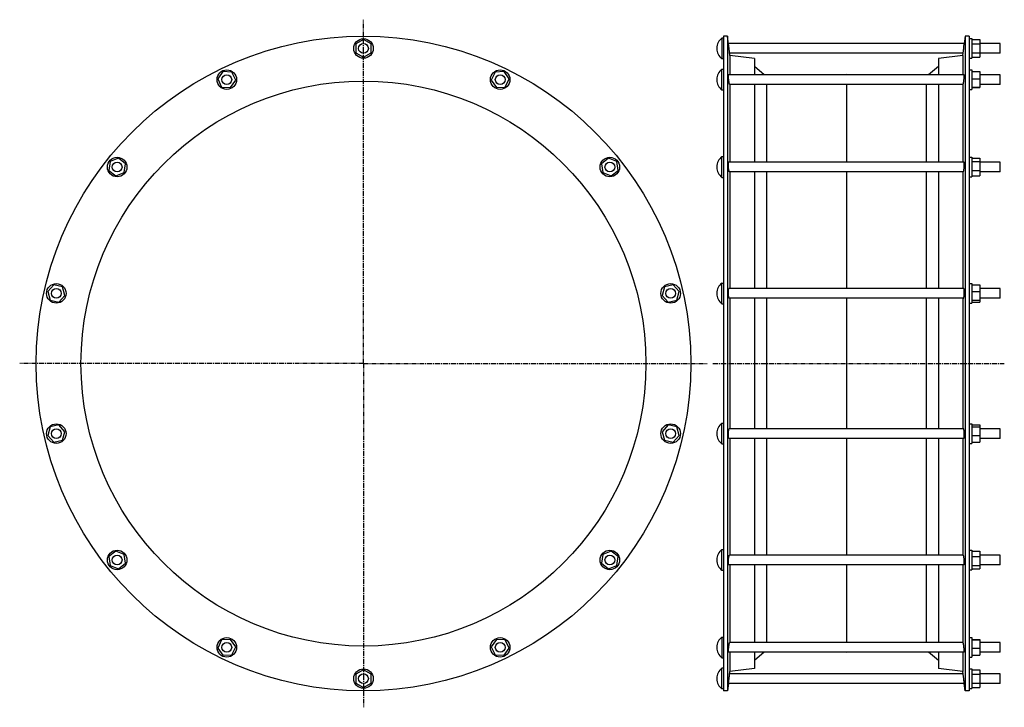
# Model space of a CAD drawing. Header units: millimetres. Extents: x -668 to 541, y -192 to 653.
import ezdxf

# ---------------------------------------------------------------- set-up
doc = ezdxf.new("R2010")
doc.units = ezdxf.units.MM
doc.header["$LTSCALE"] = 16.335
doc.linetypes.add('CENTER', pattern=[0.6, 0.375, -0.075, 0.075, -0.075])
doc.layers.get('0').update_dxf_attribs({"linetype": 'CONTINUOUS'})
doc.layers.add('AXES', color=7, linetype='CONTINUOUS')
doc.layers.add('SURFS', color=7, linetype='CONTINUOUS')

msp = doc.modelspace()

# ---------------------------------------------------------------- linework, layer by layer
at = {"color": 7, "linetype": 'Continuous'}
for p, q in [((498, 629.2), (501, 629.2)), ((501, 629.2), (501, 605.2)), ((-246.1, 628.1), (-255.7, 622.7)), ((-255.7, 622.7), (-255.7, 611.7)), ((-236.5, 622.7), (-246.1, 628.1)), ((-236.5, 611.7), (-236.5, 622.7)), ((501, 628.1), (511, 628.1)), ((501, 622.7), (511, 622.7)), ((511, 628.1), (511, 606.4)), ((-255.7, 611.7), (-246.1, 606.4)), ((-246.1, 606.4), (-236.5, 611.7)), ((498, 605.2), (501, 605.2)), ((501, 611.7), (511, 611.7)), ((501, 606.4), (511, 606.4)), ((-418.7, 588.7), (-425.1, 579.7)), ((-407.7, 588.1), (-418.7, 588.7)), ((-403, 578.1), (-407.7, 588.1)), ((-84.5, 588.1), (-89.3, 578.1)), ((-73.5, 588.7), (-84.5, 588.1)), ((-67.1, 579.7), (-73.5, 588.7)), ((498, 590.9), (501, 590.9)), ((501, 590.9), (501, 566.9)), ((501, 588.7), (511, 588.7)), ((511, 588.7), (511, 569.1)), ((-425.1, 579.7), (-420.3, 569.8)), ((-420.3, 569.8), (-409.3, 569.1)), ((-409.3, 569.1), (-403, 578.1)), ((-89.3, 578.1), (-82.9, 569.1)), ((-82.9, 569.1), (-71.9, 569.8)), ((-71.9, 569.8), (-67.1, 579.7)), ((501, 579.7), (511, 579.7)), ((501, 569.8), (511, 569.8)), ((501, 569.1), (511, 569.1)), ((498, 566.9), (501, 566.9)), ((-557.2, 478.3), (-559, 467.4)), ((-547, 482.5), (-557.2, 478.3)), ((-538.4, 475.6), (-547, 482.5)), ((-540.2, 464.7), (-538.4, 475.6)), ((54.8, 482.5), (46.1, 475.6)), ((46.1, 475.6), (48, 464.7)), ((65, 478.3), (54.8, 482.5)), ((66.8, 467.4), (65, 478.3)), ((498, 483.5), (501, 483.5)), ((501, 483.5), (501, 459.5)), ((501, 482.5), (511, 482.5)), ((501, 478.3), (511, 478.3)), ((511, 482.5), (511, 460.6)), ((-559, 467.4), (-550.4, 460.6)), ((-550.4, 460.6), (-540.2, 464.7)), ((48, 464.7), (58.2, 460.6)), ((58.2, 460.6), (66.8, 467.4)), ((501, 467.4), (511, 467.4)), ((501, 460.6), (511, 460.6)), ((498, 459.5), (501, 459.5)), ((-626.6, 327), (-634, 318.8)), ((-615.9, 324.5), (-626.6, 327)), ((134.4, 327), (123.7, 324.5)), ((141.8, 318.8), (134.4, 327)), ((498, 328.3), (501, 328.3)), ((501, 328.3), (501, 304.3)), ((501, 327), (511, 327)), ((511, 327), (511, 305.7)), ((-634, 318.8), (-630.9, 308.2)), ((-612.8, 313.9), (-615.9, 324.5)), ((123.7, 324.5), (120.6, 313.9)), ((138.7, 308.2), (141.8, 318.8)), ((501, 318.8), (511, 318.8)), ((-630.9, 308.2), (-620.2, 305.7)), ((-620.2, 305.7), (-612.8, 313.9)), ((120.6, 313.9), (128, 305.7)), ((128, 305.7), (138.7, 308.2)), ((498, 304.3), (501, 304.3)), ((501, 308.2), (511, 308.2)), ((501, 305.7), (511, 305.7)), ((-630.9, 152.3), (-634, 141.7)), ((-620.2, 154.7), (-630.9, 152.3)), ((-612.8, 146.5), (-620.2, 154.7)), ((-615.9, 135.9), (-612.8, 146.5)), ((128, 154.7), (120.6, 146.5)), ((120.6, 146.5), (123.7, 135.9)), ((138.7, 152.3), (128, 154.7)), ((141.8, 141.7), (138.7, 152.3)), ((498, 156.1), (501, 156.1)), ((501, 156.1), (501, 132.1)), ((501, 154.7), (511, 154.7)), ((501, 152.3), (511, 152.3)), ((511, 154.7), (511, 133.5)), ((-634, 141.7), (-626.6, 133.5)), ((-626.6, 133.5), (-615.9, 135.9)), ((123.7, 135.9), (134.4, 133.5)), ((134.4, 133.5), (141.8, 141.7)), ((501, 141.7), (511, 141.7)), ((501, 133.5), (511, 133.5)), ((498, 132.1), (501, 132.1)), ((498, 0.9), (501, 0.9)), ((501, 0.9), (501, -23.1)), ((-550.4, -0.1), (-559, -7)), ((-559, -7), (-557.2, -17.8)), ((-540.2, -4.3), (-550.4, -0.1)), ((-538.4, -15.2), (-540.2, -4.3)), ((48, -4.3), (46.1, -15.2)), ((58.2, -0.1), (48, -4.3)), ((66.8, -7), (58.2, -0.1)), ((65, -17.8), (66.8, -7)), ((501, -0.1), (511, -0.1)), ((501, -7), (511, -7)), ((511, -0.1), (511, -22)), ((-557.2, -17.8), (-547, -22)), ((-547, -22), (-538.4, -15.2)), ((46.1, -15.2), (54.8, -22)), ((54.8, -22), (65, -17.8)), ((498, -23.1), (501, -23.1)), ((501, -17.8), (511, -17.8)), ((501, -22), (511, -22)), ((-409.3, -108.7), (-420.3, -109.3)), ((-403, -117.7), (-409.3, -108.7)), ((-82.9, -108.7), (-89.3, -117.7)), ((-71.9, -109.3), (-82.9, -108.7)), ((498, -106.4), (501, -106.4)), ((501, -106.4), (501, -130.4)), ((501, -108.7), (511, -108.7)), ((511, -108.7), (511, -128.2)), ((-420.3, -109.3), (-425.1, -119.2)), ((-425.1, -119.2), (-418.7, -128.2)), ((-407.7, -127.6), (-403, -117.7)), ((-89.3, -117.7), (-84.5, -127.6)), ((-73.5, -128.2), (-67.1, -119.2)), ((-67.1, -119.2), (-71.9, -109.3)), ((501, -109.3), (511, -109.3)), ((501, -119.2), (511, -119.2)), ((-418.7, -128.2), (-407.7, -127.6)), ((-84.5, -127.6), (-73.5, -128.2)), ((498, -130.4), (501, -130.4)), ((501, -128.2), (511, -128.2)), ((498, -144.8), (501, -144.8)), ((501, -144.8), (501, -168.8)), ((-246.1, -145.9), (-255.7, -151.3)), ((-255.7, -151.3), (-255.7, -162.3)), ((-236.5, -151.3), (-246.1, -145.9)), ((-236.5, -162.3), (-236.5, -151.3)), ((501, -145.9), (511, -145.9)), ((501, -151.3), (511, -151.3)), ((511, -145.9), (511, -167.6)), ((-255.7, -162.3), (-246.1, -167.6)), ((-246.1, -167.6), (-236.5, -162.3)), ((498, -168.8), (501, -168.8)), ((501, -162.3), (511, -162.3)), ((501, -167.6), (511, -167.6))]:
    msp.add_line(p, q, dxfattribs=at)
for centre in [(-246.1, 617.2), (-414, 578.9), (-78.2, 578.9), (-548.7, 471.5), (56.5, 471.5), (-623.4, 316.3), (131.2, 316.3), (-623.4, 144.1), (131.2, 144.1), (-548.7, -11.1), (56.5, -11.1), (-414, -118.4), (-78.2, -118.4), (-246.1, -156.8)]:
    msp.add_circle(centre, 12, dxfattribs=at)
at = {"layer": 'AXES', "color": 7, "linetype": 'CENTER'}
for p, q in [((-246.1, 230.2), (-246.1, 652.5)), ((-246.1, 230.2), (-668.4, 230.2)), ((-246.1, 230.2), (-246.1, -192)), ((-246.1, 230.2), (176.2, 230.2)), ((183, 230.2), (541, 230.2))]:
    msp.add_line(p, q, dxfattribs=at)
at = {"layer": 'AXES', "color": 7, "linetype": 'Continuous'}
for p, q in [((194, 630), (194, 604.5)), ((196, 630), (194, 630)), ((202.3, 621.9), (201, 632.2)), ((493, 632.2), (491.9, 623.2)), ((188, 617.5), (188, 617)), ((202.9, 617.2), (202.1, 623.2)), ((491.9, 623.2), (202.1, 623.2)), ((204, 608.4), (202.9, 617.2)), ((490, 608.4), (491.1, 617.2)), ((490.7, 614), (491.9, 623.2)), ((536, 623.2), (511, 623.2)), ((536, 611.2), (536, 623.2)), ((490.4, 611.2), (203.7, 611.2)), ((536, 611.2), (511, 611.2)), ((196, 604.5), (194, 604.5)), ((194, 566.2), (194, 591.7)), ((194, 591.7), (196, 591.7)), ((491.8, 584.9), (202.2, 584.9)), ((536, 584.9), (511, 584.9)), ((536, 572.9), (536, 584.9)), ((188, 579.2), (188, 578.7)), ((490.4, 572.9), (203.6, 572.9)), ((536, 572.9), (511, 572.9)), ((194, 566.2), (196, 566.2)), ((194, 458.8), (194, 484.3)), ((194, 484.3), (196, 484.3)), ((188, 471.8), (188, 471.3)), ((491.6, 477.5), (202.4, 477.5)), ((536, 477.5), (511, 477.5)), ((536, 465.5), (536, 477.5)), ((490.7, 465.5), (203.4, 465.5)), ((536, 465.5), (511, 465.5)), ((194, 458.8), (196, 458.8)), ((194, 303.6), (194, 329.1)), ((194, 329.1), (196, 329.1)), ((188, 316.6), (188, 316.1)), ((491.3, 322.3), (202.7, 322.3)), ((536, 322.3), (511, 322.3)), ((536, 310.3), (536, 322.3)), ((194, 303.6), (196, 303.6)), ((491, 310.3), (203.1, 310.3)), ((536, 310.3), (511, 310.3)), ((194, 131.4), (194, 156.9)), ((194, 156.9), (196, 156.9)), ((491, 150.1), (203.1, 150.1)), ((536, 150.1), (511, 150.1)), ((536, 138.1), (536, 150.1)), ((188, 144.4), (188, 143.9)), ((491.3, 138.1), (202.7, 138.1)), ((536, 138.1), (511, 138.1)), ((194, 131.4), (196, 131.4)), ((194, 1.7), (196, 1.7)), ((194, -23.8), (194, 1.7)), ((188, -10.8), (188, -11.3)), ((490.7, -5.1), (203.4, -5.1)), ((536, -5.1), (511, -5.1)), ((536, -17.1), (536, -5.1)), ((194, -23.8), (196, -23.8)), ((491.6, -17.1), (202.4, -17.1)), ((536, -17.1), (511, -17.1)), ((194, -105.7), (196, -105.7)), ((194, -105.7), (194, -131.2)), ((188, -118.2), (188, -118.7)), ((490.4, -112.4), (203.6, -112.4)), ((536, -112.4), (511, -112.4)), ((536, -124.4), (536, -112.4)), ((194, -131.2), (196, -131.2)), ((491.8, -124.4), (202.2, -124.4)), ((536, -124.4), (511, -124.4)), ((196, -144), (194, -144)), ((194, -169.5), (194, -144)), ((188, -156.5), (188, -157)), ((202.1, -162.8), (202.9, -156.8)), ((202.7, -158.1), (203.3, -153.6)), ((202.9, -156.8), (204, -148)), ((203.4, -152.5), (203.5, -151.7)), ((203.5, -151.7), (203.6, -151.1)), ((203.6, -151.1), (203.7, -150.8)), ((490.4, -150.8), (203.7, -150.8)), ((491.6, -160.5), (490, -148)), ((491.9, -162.8), (491.1, -156.8)), ((536, -150.8), (511, -150.8)), ((536, -162.8), (536, -150.8)), ((202.1, -162.8), (201, -171.8)), ((491.9, -162.8), (202.1, -162.8)), ((493, -171.8), (491.9, -162.7)), ((536, -162.8), (511, -162.8)), ((196, -169.5), (194, -169.5))]:
    msp.add_line(p, q, dxfattribs=at)
for centre in [(-246.1, 617.2), (-414, 578.9), (-78.2, 578.9), (-548.7, 471.5), (56.5, 471.5), (-623.4, 316.3), (131.2, 316.3), (-623.4, 144.1), (131.2, 144.1), (-548.7, -11.1), (56.5, -11.1), (-414, -118.4), (-78.2, -118.4), (-246.1, -156.8)]:
    msp.add_circle(centre, 6, dxfattribs=at)
for centre, start, end in [((204, 617.5), 128.6726, 180), ((204, 617), 180, 231.3274), ((204, 579.2), 128.6726, 180), ((204, 578.6), 180, 231.3274), ((204, 471.8), 128.6726, 180), ((204, 471.3), 180, 231.3274), ((204, 316.6), 128.6726, 180), ((204, 316.1), 180, 231.3274), ((204, 144.4), 128.6726, 180), ((204, 143.9), 180, 231.3274), ((204, -10.8), 128.6726, 180), ((204, -11.3), 180, 231.3274), ((204, -118.2), 128.6726, 180), ((204, -118.7), 180, 231.3274), ((204, -156.5), 128.6726, 180), ((204, -157), 180, 231.3274)]:
    msp.add_arc(centre, 16, start, end, dxfattribs=at)
for points, knots in [([(202.9, 576.3), (202.8, 576.8), (202.7, 577.8), (202.5, 579.2), (202.4, 580.5), (202.3, 581.4), (202.3, 582.1), (202.2, 582.7), (202.2, 583.2), (202.2, 583.7), (202.1, 584.1), (202.1, 584.3), (202.1, 584.5), (202.1, 584.6), (202.2, 584.7), (202.2, 584.8), (202.2, 584.8), (202.2, 584.9), (202.2, 584.9), (202.2, 584.9), (202.2, 584.9)], [0, 0, 0, 0, 0.166105, 0.340682, 0.512897, 0.594717, 0.671919, 0.743259, 0.807583, 0.863846, 0.911142, 0.931187, 0.948724, 0.963691, 0.976039, 0.985745, 0.992822, 0.995405, 0.997395, 1, 1, 1, 1]), ([(491.1, 576.3), (491.2, 576.8), (491.3, 577.8), (491.5, 579.2), (491.6, 580.5), (491.7, 581.4), (491.8, 582.1), (491.8, 582.7), (491.8, 583.2), (491.9, 583.7), (491.9, 584.1), (491.9, 584.3), (491.9, 584.5), (491.9, 584.6), (491.9, 584.7), (491.9, 584.8), (491.8, 584.8), (491.8, 584.9), (491.8, 584.9), (491.8, 584.9), (491.8, 584.9)], [0, 0, 0, 0, 0.166105, 0.340682, 0.512897, 0.594717, 0.671919, 0.743259, 0.807583, 0.863846, 0.911142, 0.931187, 0.948724, 0.963691, 0.976039, 0.985745, 0.992822, 0.995405, 0.997395, 1, 1, 1, 1]), ([(203.6, 572.9), (203.6, 572.9), (203.6, 572.9), (203.5, 572.9), (203.5, 573), (203.5, 573), (203.4, 573.2), (203.4, 573.5), (203.3, 573.9), (203.2, 574.4), (203.1, 574.9), (203, 575.6), (202.9, 576.1), (202.9, 576.3)], [0, 0, 0, 0, 0.008374, 0.015006, 0.023543, 0.046573, 0.077672, 0.163759, 0.280424, 0.425436, 0.595974, 0.788728, 1, 1, 1, 1]), ([(490.4, 572.9), (490.4, 572.9), (490.5, 572.9), (490.5, 572.9), (490.5, 573), (490.5, 573), (490.6, 573.2), (490.6, 573.5), (490.7, 573.9), (490.8, 574.4), (490.9, 574.9), (491, 575.6), (491.1, 576.1), (491.1, 576.3)], [0, 0, 0, 0, 0.008374, 0.015006, 0.023543, 0.046573, 0.077672, 0.163759, 0.280424, 0.425436, 0.595974, 0.788728, 1, 1, 1, 1]), ([(202.9, 466.8), (202.9, 467), (202.8, 467.5), (202.6, 468.5), (202.4, 469.9), (202.3, 471.7), (202.2, 473.4), (202.1, 474.8), (202.1, 475.8), (202.2, 476.3), (202.2, 476.7), (202.2, 476.9), (202.2, 477.1), (202.3, 477.2), (202.3, 477.3), (202.3, 477.4), (202.3, 477.4), (202.4, 477.5), (202.4, 477.5), (202.4, 477.5), (202.4, 477.5)], [0, 0, 0, 0, 0.059087, 0.126887, 0.282358, 0.452279, 0.620841, 0.772077, 0.836601, 0.891636, 0.915196, 0.935943, 0.953779, 0.968634, 0.980486, 0.985301, 0.989399, 0.992819, 0.995633, 1, 1, 1, 1]), ([(491.1, 466.8), (491.2, 467), (491.2, 467.5), (491.4, 468.5), (491.6, 469.9), (491.7, 471.7), (491.8, 473.4), (491.9, 474.8), (491.9, 475.8), (491.9, 476.3), (491.8, 476.7), (491.8, 476.9), (491.8, 477.1), (491.8, 477.2), (491.7, 477.3), (491.7, 477.4), (491.7, 477.4), (491.7, 477.5), (491.6, 477.5), (491.6, 477.5), (491.6, 477.5)], [0, 0, 0, 0, 0.059087, 0.126887, 0.282358, 0.452279, 0.620841, 0.772077, 0.836601, 0.891636, 0.915196, 0.935943, 0.953779, 0.968634, 0.980486, 0.985301, 0.989399, 0.992819, 0.995633, 1, 1, 1, 1]), ([(203.4, 465.5), (203.3, 465.5), (203.3, 465.5), (203.3, 465.6), (203.2, 465.6), (203.2, 465.7), (203.1, 465.9), (203.1, 466.1), (203, 466.3), (203, 466.5), (202.9, 466.7), (202.9, 466.8)], [0, 0, 0, 0, 0.039439, 0.066101, 0.098675, 0.183103, 0.2943, 0.43231, 0.59657, 0.786208, 1, 1, 1, 1]), ([(490.7, 465.5), (490.7, 465.5), (490.7, 465.5), (490.7, 465.6), (490.8, 465.6), (490.8, 465.7), (490.9, 465.9), (490.9, 466.1), (491, 466.3), (491.1, 466.5), (491.1, 466.7), (491.1, 466.8)], [0, 0, 0, 0, 0.039439, 0.066101, 0.098675, 0.183103, 0.2943, 0.43231, 0.59657, 0.786208, 1, 1, 1, 1]), ([(202.9, 310.5), (202.9, 310.5), (202.8, 310.7), (202.8, 310.8), (202.7, 311.1), (202.6, 311.5), (202.5, 312.1), (202.4, 312.9), (202.3, 313.8), (202.2, 314.9), (202.2, 315.9), (202.1, 317), (202.1, 318.1), (202.2, 319.1), (202.2, 320), (202.3, 320.7), (202.3, 321.2), (202.4, 321.5), (202.4, 321.7), (202.5, 321.9), (202.5, 322.1), (202.6, 322.2), (202.6, 322.3), (202.7, 322.3), (202.7, 322.3)], [0, 0, 0, 0, 0.013338, 0.030274, 0.050786, 0.074772, 0.13252, 0.201867, 0.280679, 0.366443, 0.456366, 0.547476, 0.636736, 0.721169, 0.797982, 0.864687, 0.893583, 0.919212, 0.941401, 0.960023, 0.975016, 0.981165, 0.986441, 1, 1, 1, 1]), ([(491.1, 310.5), (491.2, 310.5), (491.2, 310.7), (491.3, 310.8), (491.3, 311.1), (491.4, 311.5), (491.5, 312.1), (491.6, 312.9), (491.7, 313.8), (491.8, 314.9), (491.8, 315.9), (491.9, 317), (491.9, 318.1), (491.9, 319.1), (491.8, 320), (491.8, 320.7), (491.7, 321.2), (491.7, 321.5), (491.6, 321.7), (491.5, 321.9), (491.5, 322.1), (491.5, 322.2), (491.4, 322.3), (491.3, 322.3), (491.3, 322.3)], [0, 0, 0, 0, 0.013338, 0.030274, 0.050786, 0.074772, 0.13252, 0.201867, 0.280679, 0.366443, 0.456366, 0.547476, 0.636736, 0.721169, 0.797982, 0.864687, 0.893583, 0.919212, 0.941401, 0.960023, 0.975016, 0.981165, 0.986441, 1, 1, 1, 1]), ([(203.1, 310.3), (203, 310.3), (203, 310.4), (203, 310.4), (202.9, 310.4), (202.9, 310.5), (202.9, 310.5)], [0, 0, 0, 0, 0.182116, 0.39799, 0.667392, 1, 1, 1, 1]), ([(491, 310.3), (491, 310.3), (491, 310.4), (491, 310.4), (491.1, 310.4), (491.1, 310.5), (491.1, 310.5)], [0, 0, 0, 0, 0.182116, 0.39799, 0.667392, 1, 1, 1, 1]), ([(202.7, 138.1), (202.7, 138.1), (202.6, 138.2), (202.6, 138.3), (202.5, 138.4), (202.5, 138.5), (202.4, 138.7), (202.4, 139), (202.3, 139.3), (202.3, 139.8), (202.2, 140.5), (202.2, 141.4), (202.1, 142.4), (202.1, 143.5), (202.2, 144.5), (202.2, 145.6), (202.3, 146.6), (202.4, 147.6), (202.5, 148.4), (202.6, 149), (202.7, 149.4), (202.8, 149.6), (202.8, 149.8), (202.9, 149.9), (202.9, 150)], [0, 0, 0, 0, 0.013559, 0.018835, 0.024984, 0.039977, 0.058599, 0.080788, 0.106418, 0.135314, 0.202018, 0.278833, 0.363265, 0.452525, 0.543635, 0.633558, 0.719322, 0.798133, 0.867481, 0.925228, 0.949215, 0.969726, 0.986662, 1, 1, 1, 1]), ([(202.9, 150), (202.9, 150), (202.9, 150), (203, 150.1), (203, 150.1), (203, 150.1), (203.1, 150.1)], [0, 0, 0, 0, 0.332608, 0.60201, 0.817884, 1, 1, 1, 1]), ([(491.1, 150), (491.1, 150), (491.1, 150), (491, 150.1), (491, 150.1), (491, 150.1), (491, 150.1)], [0, 0, 0, 0, 0.332608, 0.60201, 0.817884, 1, 1, 1, 1]), ([(491.3, 138.1), (491.3, 138.1), (491.4, 138.2), (491.5, 138.3), (491.5, 138.4), (491.5, 138.5), (491.6, 138.7), (491.7, 139), (491.7, 139.3), (491.8, 139.8), (491.8, 140.5), (491.9, 141.4), (491.9, 142.4), (491.9, 143.5), (491.8, 144.5), (491.8, 145.6), (491.7, 146.6), (491.6, 147.6), (491.5, 148.4), (491.4, 149), (491.3, 149.4), (491.3, 149.6), (491.2, 149.8), (491.2, 149.9), (491.1, 150)], [0, 0, 0, 0, 0.013559, 0.018835, 0.024984, 0.039977, 0.058599, 0.080788, 0.106418, 0.135314, 0.202018, 0.278833, 0.363265, 0.452525, 0.543635, 0.633558, 0.719322, 0.798133, 0.867481, 0.925228, 0.949215, 0.969726, 0.986662, 1, 1, 1, 1]), ([(202.4, -17.1), (202.4, -17.1), (202.4, -17), (202.4, -17), (202.3, -17), (202.3, -16.9), (202.3, -16.9), (202.3, -16.8), (202.2, -16.6), (202.2, -16.4), (202.2, -16.2), (202.2, -15.8), (202.1, -15.3), (202.1, -14.3), (202.2, -13), (202.3, -11.2), (202.4, -9.4), (202.6, -8), (202.8, -7), (202.9, -6.6), (202.9, -6.4)], [0, 0, 0, 0, 0.004367, 0.007181, 0.010601, 0.014699, 0.019514, 0.031366, 0.046222, 0.064057, 0.084804, 0.108365, 0.163399, 0.227924, 0.37916, 0.547721, 0.717643, 0.873113, 0.940913, 1, 1, 1, 1]), ([(202.9, -6.4), (202.9, -6.3), (203, -6.1), (203, -5.8), (203.1, -5.6), (203.1, -5.4), (203.2, -5.3), (203.2, -5.2), (203.3, -5.1), (203.3, -5.1), (203.3, -5.1), (203.4, -5.1)], [0, 0, 0, 0, 0.213791, 0.40343, 0.567689, 0.7057, 0.816896, 0.901324, 0.933899, 0.960561, 1, 1, 1, 1]), ([(491.1, -6.4), (491.1, -6.3), (491.1, -6.1), (491, -5.8), (490.9, -5.6), (490.9, -5.4), (490.8, -5.3), (490.8, -5.2), (490.7, -5.1), (490.7, -5.1), (490.7, -5.1), (490.7, -5.1)], [0, 0, 0, 0, 0.213791, 0.40343, 0.567689, 0.7057, 0.816896, 0.901324, 0.933899, 0.960561, 1, 1, 1, 1]), ([(491.6, -17.1), (491.6, -17.1), (491.6, -17), (491.7, -17), (491.7, -17), (491.7, -16.9), (491.7, -16.9), (491.8, -16.8), (491.8, -16.6), (491.8, -16.4), (491.8, -16.2), (491.9, -15.8), (491.9, -15.3), (491.9, -14.3), (491.8, -13), (491.7, -11.2), (491.6, -9.4), (491.4, -8), (491.2, -7), (491.2, -6.6), (491.1, -6.4)], [0, 0, 0, 0, 0.004367, 0.007181, 0.010601, 0.014699, 0.019514, 0.031366, 0.046222, 0.064057, 0.084804, 0.108365, 0.163399, 0.227924, 0.37916, 0.547721, 0.717643, 0.873113, 0.940913, 1, 1, 1, 1]), ([(202.2, -124.4), (202.2, -124.4), (202.2, -124.4), (202.2, -124.4), (202.2, -124.4), (202.2, -124.3), (202.2, -124.2), (202.1, -124.1), (202.1, -124), (202.1, -123.9), (202.1, -123.6), (202.2, -123.3), (202.2, -122.8), (202.2, -122.2), (202.3, -121.6), (202.3, -120.9), (202.4, -120), (202.5, -118.8), (202.7, -117.3), (202.8, -116.3), (202.9, -115.8)], [0, 0, 0, 0, 0.002605, 0.004595, 0.007178, 0.014255, 0.023961, 0.036309, 0.051276, 0.068813, 0.088858, 0.136154, 0.192418, 0.256741, 0.328082, 0.405284, 0.487103, 0.659318, 0.833894, 1, 1, 1, 1]), ([(202.9, -115.8), (202.9, -115.6), (203, -115.1), (203.1, -114.5), (203.2, -113.9), (203.3, -113.4), (203.4, -113), (203.4, -112.7), (203.5, -112.6), (203.5, -112.5), (203.5, -112.5), (203.6, -112.5), (203.6, -112.4), (203.6, -112.4)], [0, 0, 0, 0, 0.211272, 0.404025, 0.574564, 0.719575, 0.836241, 0.922328, 0.953427, 0.976457, 0.984994, 0.991626, 1, 1, 1, 1]), ([(491.1, -115.8), (491.1, -115.6), (491, -115.1), (490.9, -114.5), (490.8, -113.9), (490.7, -113.4), (490.6, -113), (490.6, -112.7), (490.5, -112.6), (490.5, -112.5), (490.5, -112.5), (490.5, -112.5), (490.4, -112.4), (490.4, -112.4)], [0, 0, 0, 0, 0.211272, 0.404025, 0.574564, 0.719575, 0.836241, 0.922328, 0.953427, 0.976457, 0.984994, 0.991626, 1, 1, 1, 1]), ([(491.8, -124.4), (491.8, -124.4), (491.8, -124.4), (491.8, -124.4), (491.8, -124.4), (491.9, -124.3), (491.9, -124.2), (491.9, -124.1), (491.9, -124), (491.9, -123.9), (491.9, -123.6), (491.9, -123.3), (491.8, -122.8), (491.8, -122.2), (491.8, -121.6), (491.7, -120.9), (491.6, -120), (491.5, -118.8), (491.3, -117.3), (491.2, -116.3), (491.1, -115.8)], [0, 0, 0, 0, 0.002605, 0.004595, 0.007178, 0.014255, 0.023961, 0.036309, 0.051276, 0.068813, 0.088858, 0.136154, 0.192418, 0.256741, 0.328082, 0.405284, 0.487103, 0.659318, 0.833894, 1, 1, 1, 1])]:
    msp.add_open_spline(points, degree=3, knots=knots, dxfattribs=at)
at = {"layer": 'SURFS', "color": 7, "linetype": 'Continuous'}
for p, q in [((196, 632.2), (196, -171.8)), ((201, 632.2), (196, 632.2)), ((201, 632.2), (201, -171.8)), ((493, 632.2), (493, -171.8)), ((498, 632.2), (493, 632.2)), ((498, 632.2), (498, -171.8)), ((204, 608.4), (204, 584.9)), ((234, 604.7), (204, 608.4)), ((234, 604.7), (234, 584.9)), ((490, 608.4), (460, 604.7)), ((460, 604.7), (460, 584.9)), ((490, 608.4), (490, 584.9)), ((246.1, 584.9), (234, 595)), ((460, 595), (447.9, 584.9)), ((347, 585.3), (333.1, 584.9)), ((347, 585.3), (347, 584.9)), ((360.9, 584.9), (347, 585.3)), ((204, 572.9), (204, 477.5)), ((234, 572.9), (234, 477.5)), ((249.1, 572.9), (249.1, 477.5)), ((347, 572.9), (347, 477.5)), ((444.9, 572.9), (444.9, 477.5)), ((460, 572.9), (460, 477.5)), ((490, 572.9), (490, 477.5)), ((204, 465.5), (204, 322.3)), ((234, 465.5), (234, 322.3)), ((249.1, 465.5), (249.1, 322.3)), ((347, 465.5), (347, 322.3)), ((444.9, 465.5), (444.9, 322.3)), ((460, 465.5), (460, 322.3)), ((490, 465.5), (490, 322.3)), ((204, 310.3), (204, 150.1)), ((234, 310.3), (234, 150.1)), ((249.1, 310.3), (249.1, 150.1)), ((347, 310.3), (347, 150.1)), ((444.9, 310.3), (444.9, 150.1)), ((460, 310.3), (460, 150.1)), ((490, 310.3), (490, 150.1)), ((204, 138.1), (204, -5.1)), ((234, 138.1), (234, -5.1)), ((249.1, 138.1), (249.1, -5.1)), ((347, 138.1), (347, -5.1)), ((444.9, 138.1), (444.9, -5.1)), ((460, 138.1), (460, -5.1)), ((490, 138.1), (490, -5.1)), ((204, -17.1), (204, -112.4)), ((234, -17.1), (234, -112.4)), ((249.1, -17.1), (249.1, -112.4)), ((347, -17.1), (347, -112.4)), ((444.9, -17.1), (444.9, -112.4)), ((460, -17.1), (460, -112.4)), ((490, -17.1), (490, -112.4)), ((204, -124.4), (204, -148)), ((234, -124.4), (234, -144.3)), ((246.1, -124.4), (234, -134.6)), ((347, -124.9), (333.1, -124.4)), ((360.9, -124.4), (347, -124.9)), ((347, -124.4), (347, -124.9)), ((460, -134.6), (447.9, -124.4)), ((460, -124.4), (460, -144.3)), ((490, -124.4), (490, -148)), ((234, -144.3), (204, -148)), ((490, -148), (460, -144.3)), ((201, -171.8), (196, -171.8)), ((498, -171.8), (493, -171.8))]:
    msp.add_line(p, q, dxfattribs=at)
for radius in [402, 347]:
    msp.add_circle((-246.1, 230.2), radius, dxfattribs=at)

doc.saveas('drawing.dxf')
